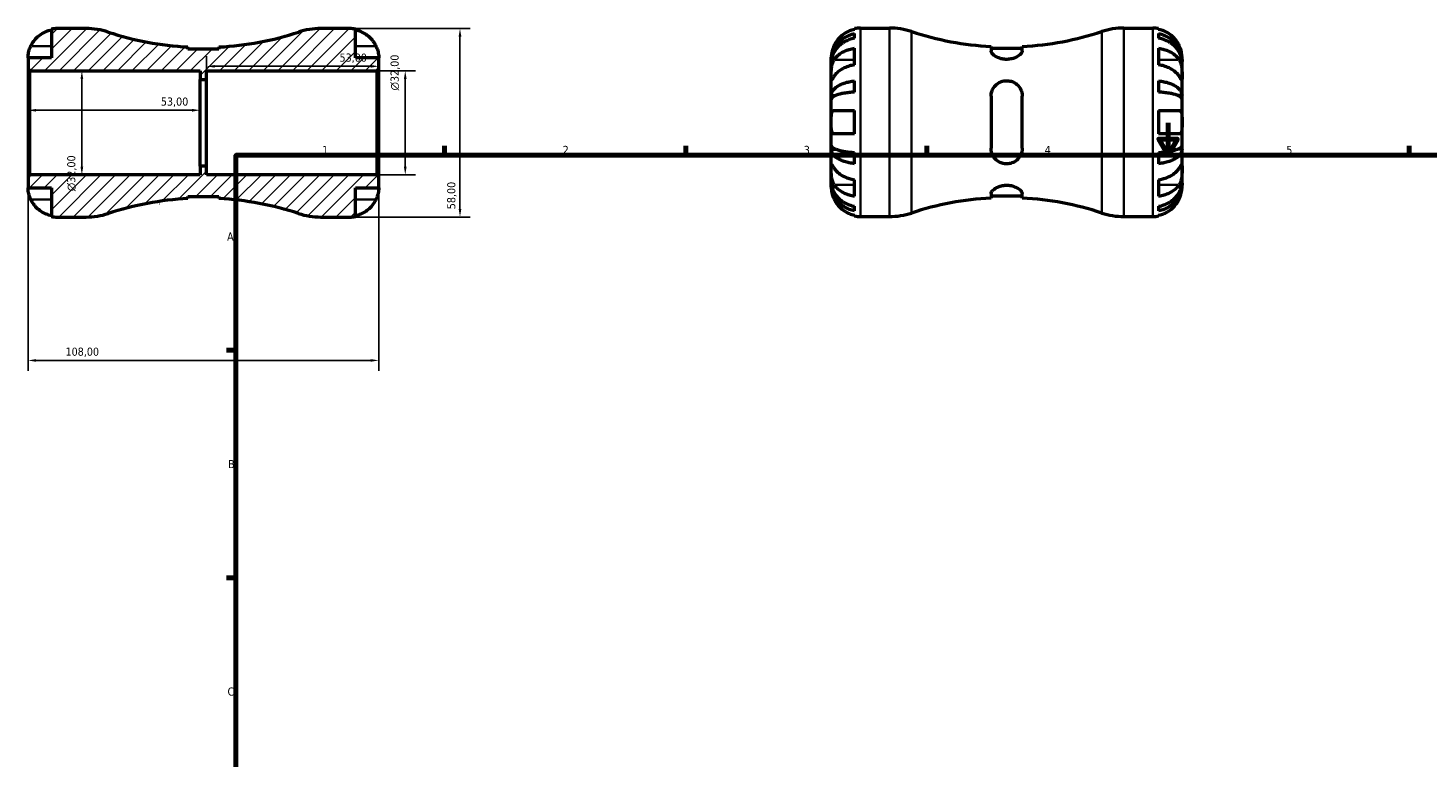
# Model space of a CAD drawing. Header units: millimetres. Extents: x -54 to 731, y 0 to 547.
# Tile 2 of 5: x -54 to 377, y 225 to 449. Entities that reach past the tile are written whole.
import ezdxf

# ---------------------------------------------------------------- set-up
doc = ezdxf.new("R2010")
doc.units = ezdxf.units.MM
for name, color, linetype, lineweight in [('Border (ISO)', 7, 'Continuous', 70), ('Dimension (ISO)', 7, 'Continuous', 25), ('Hatch (ISO)', 7, 'Continuous', 18), ('Visible (ISO)', 7, 'Continuous', 50), ('Visible Narrow (ISO)', 7, 'Continuous', 35)]:
    doc.layers.add(name, color=color, linetype=linetype, lineweight=lineweight)
doc.styles.add('Note Text (ISO)', font='tahoma.ttf')
doc.dimstyles.new('Default (ISO)', dxfattribs={"dimtxt": 2.5, "dimasz": 2.5, "dimexe": 3.175, "dimexo": 0, "dimgap": 0.762, "dimtad": 1, "dimrnd": 1e-08, "dimzin": 0, "dimtxsty": 'Note Text (ISO)', "dimcen": 0.09, "dimdle": 10, "dimclrd": 256, "dimclre": 256, "dimclrt": 232, "dimazin": 0, "dimtfac": 1.40208, "dimtmove": 0, "dimatfit": 3, "dimfxl": 1, "dimtolj": 1, "dimtzin": 0, "dimlwd": -1, "dimlwe": -1, "dimarcsym": 0})

# ---------------------------------------------------------------- blocks, each defined once
blk = doc.blocks.new('Borders Default Border')
at = {"layer": 'Border (ISO)'}
for p, q in [((74.25, 410), (74.25, 412.9)), ((148.5, 410), (148.5, 412.9)), ((222.75, 410), (222.75, 412.9)), ((371.25, 410), (371.25, 412.9)), ((10, 350), (7.1, 350)), ((10, 280), (7.1, 280))]:
    blk.add_line(p, q, dxfattribs=at)
at = {"layer": 'Border (ISO)', "flags": 128}
for points in [[(297, 420), (297, 410), (294.11, 415), (299.89, 415), (297, 410)], [(10, 10), (10, 410), (584, 410), (584, 10), (10, 10)]]:
    blk.add_lwpolyline(points, dxfattribs=at)
at = {"layer": 'Border (ISO)', "color": 232, "true_color": 0xca0064, "char_height": 2.5, "attachment_point": 7, "style": 'Note Text (ISO)'}
for s, insert in [('1', (36.56, 410.4)), ('2', (110.62, 410.4)), ('3', (184.85, 410.35)), ('4', (259, 410.4)), ('5', (333.39, 410.35)), ('A', (7.29, 383.75)), ('B', (7.59, 313.75)), ('C', (7.43, 243.71))]:
    blk.add_mtext(s, dxfattribs=dict(at, insert=insert))
blk = doc.blocks.new('*D7')
at = {"layer": 'Defpoints', "color": 0, "transparency": 16777216}
for p in [(-54, 403.42), (54, 403.42), (-54, 346.89)]:
    blk.add_point(p, dxfattribs=at)
at = {"layer": 'Dimension (ISO)', "transparency": 16777216}
for p, q in [((-54, 403.42), (-54, 343.71)), ((54, 403.42), (54, 343.71)), ((51.5, 346.89), (-51.5, 346.89))]:
    blk.add_line(p, q, dxfattribs=at)
for points in [[(-51.5, 347.3), (-51.5, 346.47), (-54, 346.89)], [(51.5, 347.3), (51.5, 346.47), (54, 346.89)]]:
    blk.add_solid(points, dxfattribs=at)
at = {"layer": 'Dimension (ISO)', "color": 232, "true_color": 0xca0064, "transparency": 16777216, "insert": (-42.45, 350.83), "char_height": 2.5, "attachment_point": 1, "style": 'Note Text (ISO)'}
blk.add_mtext('\\A1;108,00', dxfattribs=at)
blk = doc.blocks.new('*D8')
at = {"layer": 'Defpoints', "color": 0, "transparency": 16777216}
for p in [(-53.42, 436), (-53.42, 404), (-37.42, 404)]:
    blk.add_point(p, dxfattribs=at)
at = {"layer": 'Dimension (ISO)', "transparency": 16777216}
for p, q in [((-53.42, 436), (-34.25, 436)), ((-37.42, 433.5), (-37.42, 406.5)), ((-53.42, 404), (-34.25, 404))]:
    blk.add_line(p, q, dxfattribs=at)
for points in [[(-37.84, 433.5), (-37, 433.5), (-37.42, 436)], [(-37.84, 406.5), (-37, 406.5), (-37.42, 404)]]:
    blk.add_solid(points, dxfattribs=at)
at = {"layer": 'Dimension (ISO)', "color": 232, "true_color": 0xca0064, "transparency": 16777216, "insert": (-41.94, 398.94), "char_height": 2.5, "attachment_point": 1, "rotation": 90, "style": 'Note Text (ISO)'}
blk.add_mtext('\\A1;\\fAIGDT|b0|i0;\\H2.5000;\\ln\\fTahoma|b0|i0;\\H2.5000;32,00', dxfattribs=at)
blk = doc.blocks.new('*D9')
at = {"layer": 'Defpoints', "color": 0, "transparency": 16777216}
for p in [(-1, 423.85), (-54, 420), (-1, 420)]:
    blk.add_point(p, dxfattribs=at)
at = {"layer": 'Dimension (ISO)', "transparency": 16777216}
blk.add_line((-51.5, 423.85), (-3.5, 423.85), dxfattribs=at)
for points in [[(-51.5, 424.27), (-51.5, 423.43), (-54, 423.85)], [(-3.5, 424.27), (-3.5, 423.43), (-1, 423.85)]]:
    blk.add_solid(points, dxfattribs=at)
at = {"layer": 'Dimension (ISO)', "color": 232, "true_color": 0xca0064, "transparency": 16777216, "insert": (-13.1, 427.78), "char_height": 2.5, "attachment_point": 1, "style": 'Note Text (ISO)'}
blk.add_mtext('\\A1;53,00', dxfattribs=at)
blk = doc.blocks.new('*D10')
at = {"layer": 'Defpoints', "color": 0, "transparency": 16777216}
for p in [(54, 437.37), (54, 436.58), (1, 433.33)]:
    blk.add_point(p, dxfattribs=at)
at = {"layer": 'Dimension (ISO)', "transparency": 16777216}
for p, q in [((1, 433.33), (1, 440.54)), ((54, 436.58), (54, 440.54)), ((3.5, 437.37), (51.5, 437.37))]:
    blk.add_line(p, q, dxfattribs=at)
for points in [[(3.5, 437.79), (3.5, 436.95), (1, 437.37)], [(51.5, 437.79), (51.5, 436.95), (54, 437.37)]]:
    blk.add_solid(points, dxfattribs=at)
at = {"layer": 'Dimension (ISO)', "color": 232, "true_color": 0xca0064, "transparency": 16777216, "insert": (41.9, 441.3), "char_height": 2.5, "attachment_point": 1, "style": 'Note Text (ISO)'}
blk.add_mtext('\\A1;53,00', dxfattribs=at)
blk = doc.blocks.new('*D11')
at = {"layer": 'Defpoints', "color": 0, "transparency": 16777216}
for p in [(45, 449), (45, 391), (79, 391)]:
    blk.add_point(p, dxfattribs=at)
at = {"layer": 'Dimension (ISO)', "transparency": 16777216}
for p, q in [((45, 449), (82.17, 449)), ((79, 446.5), (79, 393.5)), ((45, 391), (82.17, 391))]:
    blk.add_line(p, q, dxfattribs=at)
for points in [[(78.58, 446.5), (79.42, 446.5), (79, 449)], [(78.58, 393.5), (79.42, 393.5), (79, 391)]]:
    blk.add_solid(points, dxfattribs=at)
at = {"layer": 'Dimension (ISO)', "color": 232, "true_color": 0xca0064, "transparency": 16777216, "insert": (75.06, 393.4), "char_height": 2.5, "attachment_point": 1, "rotation": 90, "style": 'Note Text (ISO)'}
blk.add_mtext('\\A1;58,00', dxfattribs=at)
blk = doc.blocks.new('*D12')
at = {"layer": 'Defpoints', "color": 0, "transparency": 16777216}
for p in [(53.42, 436), (62.14, 436), (53.42, 404)]:
    blk.add_point(p, dxfattribs=at)
at = {"layer": 'Dimension (ISO)', "transparency": 16777216}
for p, q in [((53.42, 436), (65.32, 436)), ((62.14, 406.5), (62.14, 433.5)), ((53.42, 404), (65.32, 404))]:
    blk.add_line(p, q, dxfattribs=at)
for points in [[(61.73, 433.5), (62.56, 433.5), (62.14, 436)], [(61.73, 406.5), (62.56, 406.5), (62.14, 404)]]:
    blk.add_solid(points, dxfattribs=at)
at = {"layer": 'Dimension (ISO)', "color": 232, "true_color": 0xca0064, "transparency": 16777216, "insert": (57.62, 429.94), "char_height": 2.5, "attachment_point": 1, "rotation": 90, "style": 'Note Text (ISO)'}
blk.add_mtext('\\A1;\\fAIGDT|b0|i0;\\H2.5000;\\ln\\fTahoma|b0|i0;\\H2.5000;32,00', dxfattribs=at)

msp = doc.modelspace()

# ---------------------------------------------------------------- hatches: boundary and pattern name
at = {"layer": 'Hatch (ISO)'}
h = msp.add_hatch(dxfattribs=at)
h.set_pattern_fill('ANSI31', color=256, scale=25.4, style=0)
h.set_pattern_definition([(45, (0, 0), (-2.245064, 2.245064), [])])
edge = h.paths.add_edge_path()
edge.add_ellipse((-36.06, 412.6), major_axis=(0, -21.6), ratio=1, start_angle=0, end_angle=18.27476)
edge.add_ellipse((0, 303.403), major_axis=(-29.287, 88.686), ratio=1, start_angle=344.67118, end_angle=360, ccw=False)
edge.add_line((-4.8, 396.677), (-4.8, 397.313))
edge.add_line((-4.8, 397.313), (4.8, 397.313))
edge.add_line((4.8, 397.313), (4.8, 396.677))
edge.add_ellipse((0, 303.403), major_axis=(4.8, 93.273), ratio=1, start_angle=344.67118, end_angle=360, ccw=False)
edge.add_ellipse((36.06, 412.6), major_axis=(-6.773, -20.511), ratio=1, start_angle=0, end_angle=18.27476)
edge.add_line((36.06, 391), (45, 391))
edge.add_ellipse((45, 400), major_axis=(0, -9), ratio=1, start_angle=0, end_angle=11.53696)
edge.add_line((46.8, 391.182), (46.8, 400))
edge.add_line((46.8, 400), (54, 400))
edge.add_line((54, 400), (54, 403.42))
edge.add_line((54, 403.42), (53.42, 404))
edge.add_line((53.42, 404), (1, 404))
edge.add_line((1, 404), (1, 406.667))
edge.add_line((1, 406.667), (-1, 406.667))
edge.add_line((-1, 406.667), (-1, 404))
edge.add_line((-1, 404), (-53.42, 404))
edge.add_line((-53.42, 404), (-54, 403.42))
edge.add_line((-54, 403.42), (-54, 400))
edge.add_line((-54, 400), (-46.8, 400))
edge.add_line((-46.8, 400), (-46.8, 391.182))
edge.add_ellipse((-45, 400), major_axis=(-1.8, -8.818), ratio=1, start_angle=0, end_angle=11.53696)
edge.add_line((-45, 391), (-36.06, 391))
edge = h.paths.add_edge_path()
edge.add_line((4.8, 442.687), (-4.8, 442.687))
edge.add_line((-4.8, 442.687), (-4.8, 443.323))
edge.add_ellipse((0, 536.597), major_axis=(-4.8, -93.273), ratio=1, start_angle=344.67118, end_angle=360, ccw=False)
edge.add_ellipse((-36.06, 427.4), major_axis=(6.773, 20.511), ratio=1, start_angle=0, end_angle=18.27476)
edge.add_line((-36.06, 449), (-45, 449))
edge.add_ellipse((-45, 440), major_axis=(0, 9), ratio=1, start_angle=0, end_angle=11.53696)
edge.add_line((-46.8, 448.818), (-46.8, 440))
edge.add_line((-46.8, 440), (-54, 440))
edge.add_line((-54, 440), (-54, 436.58))
edge.add_line((-54, 436.58), (-53.42, 436))
edge.add_line((-53.42, 436), (-1, 436))
edge.add_line((-1, 436), (-1, 433.333))
edge.add_line((-1, 433.333), (1, 433.333))
edge.add_line((1, 433.333), (1, 436))
edge.add_line((1, 436), (53.42, 436))
edge.add_line((53.42, 436), (54, 436.58))
edge.add_line((54, 436.58), (54, 440))
edge.add_line((54, 440), (46.8, 440))
edge.add_line((46.8, 440), (46.8, 448.818))
edge.add_ellipse((45, 440), major_axis=(1.8, 8.818), ratio=1, start_angle=0, end_angle=11.53696)
edge.add_line((45, 449), (36.06, 449))
edge.add_ellipse((36.06, 427.4), major_axis=(0, 21.6), ratio=1, start_angle=0, end_angle=18.27476)
edge.add_ellipse((0, 536.597), major_axis=(29.287, -88.686), ratio=1, start_angle=344.67118, end_angle=360, ccw=False)
edge.add_line((4.8, 443.323), (4.8, 442.687))

# ---------------------------------------------------------------- linework, layer by layer
at = {"layer": 'Visible (ISO)'}
for p, q in [((-46.8, 448.818), (-46.8, 440)), ((-36.06, 449), (-45, 449)), ((45, 449), (36.06, 449)), ((46.8, 440), (46.8, 448.818)), ((200.5, 448.747), (200.5, 448.973)), ((202.3, 449.155), (211.24, 449.155)), ((283.36, 449.155), (292.3, 449.155)), ((294.1, 448.973), (294.1, 448.747)), ((200.5, 446.007), (200.5, 447.44)), ((294.1, 447.44), (294.1, 446.007)), ((-46.8, 440), (-54, 440)), ((-54, 440), (-54, 436.58)), ((-4.8, 442.687), (-4.8, 443.323)), ((4.8, 442.687), (-4.8, 442.687)), ((4.8, 443.323), (4.8, 442.687)), ((54, 440), (46.8, 440)), ((54, 436.58), (54, 440)), ((193.3, 438.868), (193.3, 440.155)), ((200.5, 437.827), (200.5, 442.918)), ((242.5, 443.478), (242.5, 442.063)), ((252.1, 442.842), (242.5, 442.842)), ((252.1, 442.063), (252.1, 443.478)), ((294.1, 442.918), (294.1, 437.827)), ((301.3, 438.868), (301.3, 440.155)), ((-54, 436.58), (-53.42, 436)), ((-54, 436.58), (-54, 403.42)), ((-53.42, 436), (-1, 436)), ((-53.42, 404), (-53.42, 436)), ((-1, 436), (-1, 433.333)), ((1, 433.333), (1, 436)), ((1, 436), (53.42, 436)), ((53.42, 436), (54, 436.58)), ((53.42, 436), (53.42, 404)), ((54, 403.42), (54, 436.58)), ((193.3, 438.378), (193.3, 438.868)), ((193.3, 438.868), (193.318, 438.868)), ((193.3, 434.297), (193.3, 438.378)), ((301.3, 438.868), (301.283, 438.868)), ((301.3, 438.378), (301.3, 438.868)), ((301.3, 434.297), (301.3, 438.378)), ((-1, 433.333), (1, 433.333)), ((-1, 406.667), (-1, 433.333)), ((1, 406.667), (1, 433.333)), ((193.3, 428.396), (193.3, 434.297)), ((200.5, 429.43), (200.5, 432.89)), ((294.1, 432.89), (294.1, 429.43)), ((301.3, 428.396), (301.3, 434.297)), ((193.3, 427.213), (193.3, 428.396)), ((193.3, 428.396), (194.626, 428.396)), ((193.3, 420.155), (193.3, 427.213)), ((242.5, 428.155), (242.5, 412.155)), ((252.1, 412.155), (252.1, 428.155)), ((301.3, 428.396), (299.975, 428.396)), ((301.3, 427.213), (301.3, 428.396)), ((301.3, 420.155), (301.3, 427.213)), ((200.5, 416.555), (200.5, 423.755)), ((294.1, 423.755), (294.1, 416.555)), ((193.3, 413.096), (193.3, 420.155)), ((301.3, 413.096), (301.3, 420.155)), ((193.3, 411.914), (193.3, 413.096)), ((193.3, 406.013), (193.3, 411.914)), ((193.3, 411.914), (194.626, 411.914)), ((200.5, 407.42), (200.5, 410.88)), ((294.1, 410.88), (294.1, 407.42)), ((301.3, 411.914), (299.975, 411.914)), ((301.3, 411.914), (301.3, 413.096)), ((301.3, 406.013), (301.3, 411.914)), ((1, 406.667), (-1, 406.667)), ((-1, 406.667), (-1, 404)), ((1, 404), (1, 406.667)), ((193.3, 401.932), (193.3, 406.013)), ((301.3, 401.932), (301.3, 406.013)), ((-53.42, 404), (-54, 403.42)), ((-54, 403.42), (-54, 400)), ((-1, 404), (-53.42, 404)), ((53.42, 404), (1, 404)), ((54, 403.42), (53.42, 404)), ((54, 400), (54, 403.42)), ((193.3, 401.442), (193.3, 401.932)), ((193.3, 400.155), (193.3, 401.442)), ((193.3, 401.442), (193.318, 401.442)), ((200.5, 397.391), (200.5, 402.483)), ((294.1, 402.483), (294.1, 397.391)), ((301.3, 401.442), (301.283, 401.442)), ((301.3, 401.442), (301.3, 401.932)), ((301.3, 400.155), (301.3, 401.442)), ((-54, 400), (-46.8, 400)), ((-46.8, 400), (-46.8, 391.182)), ((-4.8, 396.677), (-4.8, 397.313)), ((-4.8, 397.313), (4.8, 397.313)), ((4.8, 397.313), (4.8, 396.677)), ((46.8, 391.182), (46.8, 400)), ((46.8, 400), (54, 400)), ((242.5, 398.246), (242.5, 396.832)), ((252.1, 397.468), (242.5, 397.468)), ((252.1, 396.832), (252.1, 398.246)), ((200.5, 392.87), (200.5, 394.303)), ((294.1, 394.303), (294.1, 392.87)), ((-45, 391), (-36.06, 391)), ((36.06, 391), (45, 391)), ((200.5, 391.337), (200.5, 391.563)), ((202.3, 391.155), (211.24, 391.155)), ((283.36, 391.155), (292.3, 391.155)), ((294.1, 391.563), (294.1, 391.337))]:
    msp.add_line(p, q, dxfattribs=at)
for centre, radius, start, end in [((-45, 440), 9, 90, 101.53696), ((-36.06, 427.4), 21.6, 71.72524, 90), ((36.06, 427.4), 21.6, 90, 108.27476), ((45, 440), 9, 78.46304, 90), ((202.3, 440.155), 9, 90, 101.53696), ((211.24, 427.555), 21.6, 71.72524, 90), ((283.36, 427.555), 21.6, 90, 108.27476), ((292.3, 440.155), 9, 78.46304, 90), ((0, 536.597), 93.397, 251.72524, 267.05406), ((0, 536.597), 93.397, 272.94594, 288.27476), ((247.3, 536.751), 93.397, 251.72524, 267.05406), ((247.3, 536.751), 93.397, 272.94594, 288.27476), ((0, 303.403), 93.397, 92.94594, 108.27476), ((0, 303.403), 93.397, 71.72524, 87.05406), ((247.3, 303.558), 93.397, 92.94594, 108.27476), ((247.3, 303.558), 93.397, 71.72524, 87.05406), ((211.24, 412.755), 21.6, 270, 288.27476), ((283.36, 412.755), 21.6, 251.72524, 270), ((-45, 400), 9, 258.46304, 270), ((-36.06, 412.6), 21.6, 270, 288.27476), ((36.06, 412.6), 21.6, 251.72524, 270), ((45, 400), 9, 270, 281.53696), ((202.3, 400.155), 9, 258.46304, 270), ((292.3, 400.155), 9, 270, 281.53696)]:
    msp.add_arc(centre, radius, start, end, dxfattribs=at)
for points, knots in [([(-53.124, 443.6), (-52.941, 443.988), (-52.722, 444.38), (-52.136, 445.262), (-51.745, 445.735), (-50.958, 446.525), (-50.491, 446.917), (-49.485, 447.593), (-48.945, 447.877), (-47.936, 448.297), (-47.375, 448.474), (-46.8, 448.592)], [4.42788405, 4.42788405, 4.42788405, 4.42788405, 4.5512464, 4.5512464, 4.71913293, 4.71913293, 4.88586959, 4.88586959, 5.05260626, 5.05260626, 5.21400469, 5.21400469, 5.21400469, 5.21400469]), ([(46.8, 448.592), (47.374, 448.474), (47.936, 448.297), (48.945, 447.877), (49.485, 447.593), (50.491, 446.917), (50.958, 446.525), (51.745, 445.735), (52.136, 445.262), (52.722, 444.38), (52.941, 443.988), (53.124, 443.6)], [0.17075309, 0.17075309, 0.17075309, 0.17075309, 0.33215152, 0.33215152, 0.49888818, 0.49888818, 0.66562485, 0.66562485, 0.83351137, 0.83351137, 0.95687373, 0.95687373, 0.95687373, 0.95687373]), ([(200.5, 448.747), (199.926, 448.629), (199.365, 448.452), (198.355, 448.032), (197.816, 447.748), (196.81, 447.072), (196.343, 446.68), (195.556, 445.89), (195.164, 445.417), (194.579, 444.535), (194.359, 444.143), (194.176, 443.755)], [0.17075309, 0.17075309, 0.17075309, 0.17075309, 0.33215152, 0.33215152, 0.49888818, 0.49888818, 0.66562485, 0.66562485, 0.83351137, 0.83351137, 0.95687373, 0.95687373, 0.95687373, 0.95687373]), ([(300.424, 443.755), (300.242, 444.143), (300.022, 444.535), (299.437, 445.417), (299.045, 445.89), (298.258, 446.68), (297.791, 447.072), (296.785, 447.748), (296.246, 448.032), (295.236, 448.452), (294.675, 448.629), (294.1, 448.747)], [4.42788405, 4.42788405, 4.42788405, 4.42788405, 4.5512464, 4.5512464, 4.71913293, 4.71913293, 4.88586959, 4.88586959, 5.05260626, 5.05260626, 5.21400469, 5.21400469, 5.21400469, 5.21400469]), ([(193.3, 438.868), (193.3, 439.409), (193.355, 440), (193.592, 441.158), (193.774, 441.725), (194.201, 442.723), (194.484, 443.247), (195.157, 444.225), (195.548, 444.68), (196.334, 445.442), (196.801, 445.82), (197.808, 446.473), (198.347, 446.747), (199.359, 447.153), (199.923, 447.325), (200.5, 447.44)], [4.0142509, 4.0142509, 4.0142509, 4.0142509, 4.1819549, 4.1819549, 4.3496588, 4.3496588, 4.5167189, 4.5167189, 4.6837789, 4.6837789, 4.8504333, 4.8504333, 5.0170876, 5.0170876, 5.1791816, 5.1791816, 5.1791816, 5.1791816]), ([(200.5, 446.007), (199.923, 445.905), (199.359, 445.752), (198.347, 445.39), (197.808, 445.146), (196.801, 444.565), (196.334, 444.229), (195.548, 443.55), (195.157, 443.146), (194.484, 442.275), (194.201, 441.809), (193.774, 440.921), (193.592, 440.416), (193.355, 439.386), (193.3, 438.86), (193.3, 438.378)], [0.1707461, 0.1707461, 0.1707461, 0.1707461, 0.33284, 0.33284, 0.4994944, 0.4994944, 0.6661487, 0.6661487, 0.8332087, 0.8332087, 1.0002688, 1.0002688, 1.1679728, 1.1679728, 1.3356767, 1.3356767, 1.3356767, 1.3356767]), ([(294.1, 447.44), (294.679, 447.325), (295.244, 447.152), (296.257, 446.745), (296.797, 446.47), (297.804, 445.817), (298.272, 445.438), (299.057, 444.675), (299.447, 444.221), (300.119, 443.243), (300.402, 442.72), (300.827, 441.722), (301.009, 441.156), (301.246, 439.999), (301.3, 439.409), (301.3, 438.868)], [0.1707525, 0.1707525, 0.1707525, 0.1707525, 0.3331765, 0.3331765, 0.4999998, 0.4999998, 0.6668231, 0.6668231, 0.8337151, 0.8337151, 1.0006071, 1.0006071, 1.1681419, 1.1681419, 1.3356767, 1.3356767, 1.3356767, 1.3356767]), ([(301.3, 438.378), (301.3, 438.86), (301.245, 439.386), (301.008, 440.416), (300.826, 440.921), (300.4, 441.809), (300.117, 442.275), (299.443, 443.146), (299.053, 443.55), (298.267, 444.229), (297.799, 444.565), (296.793, 445.146), (296.253, 445.39), (295.241, 445.752), (294.677, 445.905), (294.1, 446.007)], [4.0142509, 4.0142509, 4.0142509, 4.0142509, 4.1819549, 4.1819549, 4.3496588, 4.3496588, 4.5167189, 4.5167189, 4.6837789, 4.6837789, 4.8504333, 4.8504333, 5.0170876, 5.0170876, 5.1791816, 5.1791816, 5.1791816, 5.1791816]), ([(-54, 440), (-54, 440), (-54, 440.033), (-53.998, 440.168), (-53.996, 440.275), (-53.973, 440.633), (-53.945, 440.926), (-53.838, 441.521), (-53.778, 441.788), (-53.64, 442.28), (-53.571, 442.496), (-53.411, 442.939), (-53.32, 443.165), (-53.189, 443.46), (-53.157, 443.53), (-53.124, 443.6)], [-2.49913258, -2.49913258, -2.49913258, -2.49913258, -2.41505436, -2.41505436, -2.32384732, -2.32384732, -2.1841143, -2.1841143, -2.08674766, -2.08674766, -2.01440674, -2.01440674, -1.93994266, -1.93994266, -1.91637503, -1.91637503, -1.91637503, -1.91637503]), ([(53.124, 443.6), (53.191, 443.457), (53.256, 443.313), (53.405, 442.953), (53.486, 442.739), (53.635, 442.298), (53.701, 442.074), (53.834, 441.548), (53.889, 441.262), (53.97, 440.699), (53.987, 440.45), (54.002, 440.094), (54, 440), (54, 440)], [-0.57647647, -0.57647647, -0.57647647, -0.57647647, -0.52968676, -0.52968676, -0.46054026, -0.46054026, -0.38562403, -0.38562403, -0.27730827, -0.27730827, -0.14258086, -0.14258086, 0, 0, 0, 0]), ([(194.176, 443.755), (194.109, 443.612), (194.045, 443.467), (193.895, 443.108), (193.814, 442.894), (193.666, 442.453), (193.6, 442.229), (193.466, 441.703), (193.412, 441.417), (193.33, 440.854), (193.313, 440.605), (193.299, 440.249), (193.3, 440.155), (193.3, 440.155)], [-0.57647647, -0.57647647, -0.57647647, -0.57647647, -0.52968676, -0.52968676, -0.46054026, -0.46054026, -0.38562403, -0.38562403, -0.27730827, -0.27730827, -0.14258086, -0.14258086, 0, 0, 0, 0]), ([(194.176, 439.388), (194.357, 439.659), (194.574, 439.934), (195.154, 440.554), (195.544, 440.888), (196.329, 441.448), (196.796, 441.726), (197.804, 442.207), (198.344, 442.409), (199.358, 442.708), (199.923, 442.834), (200.5, 442.918)], [4.42789013, 4.42789013, 4.42789013, 4.42789013, 4.54980941, 4.54980941, 4.7172218, 4.7172218, 4.88443989, 4.88443989, 5.05165798, 5.05165798, 5.21398971, 5.21398971, 5.21398971, 5.21398971]), ([(252.1, 442.063), (252.1, 441.915), (252.049, 441.753), (251.784, 441.296), (251.486, 440.985), (250.68, 440.399), (250.175, 440.122), (249.158, 439.753), (248.691, 439.632), (247.785, 439.509), (247.364, 439.491), (246.49, 439.538), (246.05, 439.609), (245.087, 439.857), (244.594, 440.058), (243.646, 440.565), (243.229, 440.886), (242.677, 441.483), (242.524, 441.761), (242.501, 442.025), (242.5, 442.044), (242.5, 442.063)], [-1.7790699, -1.7790699, -1.7790699, -1.7790699, -1.6493727, -1.6493727, -1.4315634, -1.4315634, -1.2194547, -1.2194547, -1.0663189, -1.0663189, -0.939122, -0.939122, -0.8018543, -0.8018543, -0.6211435, -0.6211435, -0.3962742, -0.3962742, -0.1878467, -0.1878467, -0.1710828, -0.1710828, -0.1710828, -0.1710828]), ([(294.1, 442.918), (294.678, 442.834), (295.242, 442.708), (296.256, 442.409), (296.797, 442.207), (297.804, 441.726), (298.272, 441.448), (299.057, 440.888), (299.447, 440.554), (300.027, 439.934), (300.244, 439.659), (300.424, 439.388)], [0.1707715, 0.1707715, 0.1707715, 0.1707715, 0.33310322, 0.33310322, 0.50032131, 0.50032131, 0.6675394, 0.6675394, 0.83495179, 0.83495179, 0.95687108, 0.95687108, 0.95687108, 0.95687108]), ([(301.3, 440.155), (301.3, 440.155), (301.301, 440.188), (301.299, 440.323), (301.296, 440.43), (301.274, 440.788), (301.245, 441.081), (301.138, 441.676), (301.078, 441.943), (300.94, 442.435), (300.871, 442.651), (300.711, 443.094), (300.62, 443.32), (300.49, 443.614), (300.457, 443.685), (300.424, 443.755)], [-2.49913258, -2.49913258, -2.49913258, -2.49913258, -2.41505436, -2.41505436, -2.32384732, -2.32384732, -2.1841143, -2.1841143, -2.08674766, -2.08674766, -2.01440674, -2.01440674, -1.93994266, -1.93994266, -1.91637503, -1.91637503, -1.91637503, -1.91637503]), ([(193.3, 434.297), (193.3, 434.48), (193.3, 434.683), (193.302, 435.134), (193.303, 435.384), (193.319, 436.012), (193.337, 436.397), (193.413, 437.151), (193.468, 437.512), (193.606, 438.097), (193.673, 438.327), (193.831, 438.751), (193.919, 438.946), (194.067, 439.217), (194.121, 439.305), (194.176, 439.388)], [0, 0, 0, 0, 0.07774953, 0.07774953, 0.16081914, 0.16081914, 0.27783798, 0.27783798, 0.3882896, 0.3882896, 0.46542959, 0.46542959, 0.54035429, 0.54035429, 0.57953204, 0.57953204, 0.57953204, 0.57953204]), ([(200.5, 437.827), (199.926, 437.744), (199.365, 437.618), (198.355, 437.321), (197.816, 437.12), (196.81, 436.642), (196.343, 436.366), (195.556, 435.806), (195.164, 435.472), (194.579, 434.849), (194.359, 434.571), (194.176, 434.297)], [0.17075309, 0.17075309, 0.17075309, 0.17075309, 0.33215152, 0.33215152, 0.49888818, 0.49888818, 0.66562485, 0.66562485, 0.83351137, 0.83351137, 0.95687373, 0.95687373, 0.95687373, 0.95687373]), ([(300.424, 434.297), (300.242, 434.571), (300.022, 434.849), (299.437, 435.472), (299.045, 435.806), (298.258, 436.366), (297.791, 436.642), (296.785, 437.12), (296.246, 437.321), (295.236, 437.618), (294.675, 437.744), (294.1, 437.827)], [4.42788405, 4.42788405, 4.42788405, 4.42788405, 4.5512464, 4.5512464, 4.71913293, 4.71913293, 4.88586959, 4.88586959, 5.05260626, 5.05260626, 5.21400469, 5.21400469, 5.21400469, 5.21400469]), ([(300.424, 439.388), (300.483, 439.3), (300.54, 439.206), (300.69, 438.928), (300.777, 438.733), (300.934, 438.306), (301.001, 438.075), (301.135, 437.495), (301.189, 437.142), (301.27, 436.336), (301.287, 435.89), (301.302, 435.033), (301.3, 434.634), (301.3, 434.297)], [-0.58004807, -0.58004807, -0.58004807, -0.58004807, -0.5384523, -0.5384523, -0.46383793, -0.46383793, -0.3862639, -0.3862639, -0.27840269, -0.27840269, -0.14277912, -0.14277912, 0, 0, 0, 0]), ([(194.176, 434.297), (194.117, 434.208), (194.061, 434.124), (193.91, 433.899), (193.823, 433.77), (193.667, 433.544), (193.599, 433.451), (193.466, 433.285), (193.412, 433.237), (193.33, 433.25), (193.313, 433.342), (193.299, 433.694), (193.3, 433.961), (193.3, 434.297)], [-0.58004807, -0.58004807, -0.58004807, -0.58004807, -0.5384523, -0.5384523, -0.46383793, -0.46383793, -0.3862639, -0.3862639, -0.27840269, -0.27840269, -0.14277912, -0.14277912, 0, 0, 0, 0]), ([(193.3, 428.396), (193.3, 428.679), (193.355, 428.989), (193.592, 429.595), (193.773, 429.892), (194.199, 430.415), (194.481, 430.69), (195.154, 431.202), (195.544, 431.44), (196.329, 431.84), (196.797, 432.039), (197.804, 432.381), (198.344, 432.525), (199.357, 432.739), (199.922, 432.829), (200.5, 432.89)], [4.0142513, 4.0142513, 4.0142513, 4.0142513, 4.1817861, 4.1817861, 4.3493209, 4.3493209, 4.5162129, 4.5162129, 4.683105, 4.683105, 4.8499282, 4.8499282, 5.0167515, 5.0167515, 5.1791755, 5.1791755, 5.1791755, 5.1791755]), ([(242.5, 428.155), (242.5, 428.561), (242.552, 428.961), (242.816, 429.993), (243.115, 430.596), (243.921, 431.624), (244.426, 432.057), (245.442, 432.607), (245.909, 432.777), (246.816, 432.949), (247.236, 432.973), (248.111, 432.908), (248.551, 432.81), (249.514, 432.454), (250.006, 432.158), (250.954, 431.344), (251.372, 430.788), (251.924, 429.593), (252.076, 428.963), (252.099, 428.26), (252.1, 428.207), (252.1, 428.155)], [-1.7790699, -1.7790699, -1.7790699, -1.7790699, -1.6493727, -1.6493727, -1.4315634, -1.4315634, -1.2194547, -1.2194547, -1.0663189, -1.0663189, -0.939122, -0.939122, -0.8018543, -0.8018543, -0.6211435, -0.6211435, -0.3962742, -0.3962742, -0.1878467, -0.1878467, -0.1710828, -0.1710828, -0.1710828, -0.1710828]), ([(294.1, 432.89), (294.677, 432.83), (295.241, 432.739), (296.253, 432.526), (296.793, 432.383), (297.799, 432.041), (298.267, 431.842), (299.053, 431.443), (299.443, 431.204), (300.117, 430.692), (300.4, 430.417), (300.826, 429.894), (301.008, 429.597), (301.245, 428.99), (301.3, 428.68), (301.3, 428.396)], [0.1707461, 0.1707461, 0.1707461, 0.1707461, 0.33284, 0.33284, 0.4994944, 0.4994944, 0.6661487, 0.6661487, 0.8332087, 0.8332087, 1.0002688, 1.0002688, 1.1679728, 1.1679728, 1.3356767, 1.3356767, 1.3356767, 1.3356767]), ([(301.3, 434.297), (301.3, 434.114), (301.301, 433.951), (301.299, 433.662), (301.297, 433.54), (301.282, 433.318), (301.264, 433.249), (301.188, 433.237), (301.132, 433.287), (300.995, 433.459), (300.927, 433.554), (300.77, 433.781), (300.682, 433.912), (300.533, 434.134), (300.48, 434.214), (300.424, 434.297)], [0, 0, 0, 0, 0.07774953, 0.07774953, 0.16081914, 0.16081914, 0.27783798, 0.27783798, 0.3882896, 0.3882896, 0.46542959, 0.46542959, 0.54035429, 0.54035429, 0.57953204, 0.57953204, 0.57953204, 0.57953204]), ([(200.5, 429.43), (199.923, 429.401), (199.359, 429.356), (198.347, 429.251), (197.808, 429.18), (196.801, 429.011), (196.334, 428.914), (195.548, 428.716), (195.157, 428.599), (194.484, 428.346), (194.201, 428.21), (193.774, 427.952), (193.592, 427.806), (193.355, 427.506), (193.3, 427.353), (193.3, 427.213)], [0.1707461, 0.1707461, 0.1707461, 0.1707461, 0.33284, 0.33284, 0.4994944, 0.4994944, 0.6661487, 0.6661487, 0.8332087, 0.8332087, 1.0002688, 1.0002688, 1.1679728, 1.1679728, 1.3356767, 1.3356767, 1.3356767, 1.3356767]), ([(301.3, 427.213), (301.3, 427.353), (301.246, 427.506), (301.009, 427.805), (300.827, 427.951), (300.402, 428.209), (300.119, 428.345), (299.447, 428.598), (299.057, 428.715), (298.272, 428.912), (297.804, 429.01), (296.797, 429.179), (296.257, 429.251), (295.244, 429.356), (294.679, 429.401), (294.1, 429.43)], [4.0142513, 4.0142513, 4.0142513, 4.0142513, 4.1817861, 4.1817861, 4.3493209, 4.3493209, 4.5162129, 4.5162129, 4.683105, 4.683105, 4.8499282, 4.8499282, 5.0167515, 5.0167515, 5.1791755, 5.1791755, 5.1791755, 5.1791755]), ([(193.3, 420.155), (193.3, 420.435), (193.3, 420.714), (193.302, 421.283), (193.305, 421.568), (193.327, 422.246), (193.355, 422.608), (193.462, 423.111), (193.522, 423.281), (193.661, 423.512), (193.73, 423.589), (193.889, 423.701), (193.98, 423.736), (194.111, 423.753), (194.143, 423.755), (194.176, 423.755)], [-2.49913258, -2.49913258, -2.49913258, -2.49913258, -2.41505436, -2.41505436, -2.32384732, -2.32384732, -2.1841143, -2.1841143, -2.08674766, -2.08674766, -2.01440674, -2.01440674, -1.93994266, -1.93994266, -1.91637503, -1.91637503, -1.91637503, -1.91637503]), ([(194.176, 423.755), (194.359, 423.755), (194.579, 423.755), (195.164, 423.755), (195.556, 423.755), (196.343, 423.755), (196.81, 423.755), (197.816, 423.755), (198.355, 423.755), (199.365, 423.755), (199.926, 423.755), (200.5, 423.755)], [4.42788405, 4.42788405, 4.42788405, 4.42788405, 4.5512464, 4.5512464, 4.71913293, 4.71913293, 4.88586959, 4.88586959, 5.05260626, 5.05260626, 5.21400469, 5.21400469, 5.21400469, 5.21400469]), ([(294.1, 423.755), (294.675, 423.755), (295.236, 423.755), (296.246, 423.755), (296.785, 423.755), (297.791, 423.755), (298.258, 423.755), (299.045, 423.755), (299.437, 423.755), (300.022, 423.755), (300.242, 423.755), (300.424, 423.755)], [0.17075309, 0.17075309, 0.17075309, 0.17075309, 0.33215152, 0.33215152, 0.49888818, 0.49888818, 0.66562485, 0.66562485, 0.83351137, 0.83351137, 0.95687373, 0.95687373, 0.95687373, 0.95687373]), ([(300.424, 423.755), (300.492, 423.755), (300.556, 423.746), (300.706, 423.703), (300.786, 423.657), (300.935, 423.52), (301.001, 423.425), (301.135, 423.134), (301.189, 422.916), (301.27, 422.334), (301.287, 421.955), (301.302, 421.101), (301.3, 420.63), (301.3, 420.155)], [-0.57647647, -0.57647647, -0.57647647, -0.57647647, -0.52968676, -0.52968676, -0.46054026, -0.46054026, -0.38562403, -0.38562403, -0.27730827, -0.27730827, -0.14258086, -0.14258086, 0, 0, 0, 0]), ([(194.176, 416.555), (194.109, 416.555), (194.045, 416.563), (193.895, 416.607), (193.814, 416.652), (193.666, 416.79), (193.6, 416.885), (193.466, 417.176), (193.412, 417.394), (193.33, 417.976), (193.313, 418.355), (193.299, 419.209), (193.3, 419.68), (193.3, 420.155)], [-0.57647647, -0.57647647, -0.57647647, -0.57647647, -0.52968676, -0.52968676, -0.46054026, -0.46054026, -0.38562403, -0.38562403, -0.27730827, -0.27730827, -0.14258086, -0.14258086, 0, 0, 0, 0]), ([(301.3, 420.155), (301.3, 419.875), (301.301, 419.595), (301.299, 419.027), (301.296, 418.742), (301.274, 418.064), (301.245, 417.701), (301.138, 417.199), (301.078, 417.029), (300.94, 416.797), (300.871, 416.721), (300.711, 416.608), (300.62, 416.574), (300.49, 416.557), (300.457, 416.555), (300.424, 416.555)], [-2.49913258, -2.49913258, -2.49913258, -2.49913258, -2.41505436, -2.41505436, -2.32384732, -2.32384732, -2.1841143, -2.1841143, -2.08674766, -2.08674766, -2.01440674, -2.01440674, -1.93994266, -1.93994266, -1.91637503, -1.91637503, -1.91637503, -1.91637503]), ([(200.5, 416.555), (199.926, 416.555), (199.365, 416.555), (198.355, 416.555), (197.816, 416.555), (196.81, 416.555), (196.343, 416.555), (195.556, 416.555), (195.164, 416.555), (194.579, 416.555), (194.359, 416.555), (194.176, 416.555)], [0.17075309, 0.17075309, 0.17075309, 0.17075309, 0.33215152, 0.33215152, 0.49888818, 0.49888818, 0.66562485, 0.66562485, 0.83351137, 0.83351137, 0.95687373, 0.95687373, 0.95687373, 0.95687373]), ([(300.424, 416.555), (300.244, 416.555), (300.027, 416.555), (299.447, 416.555), (299.057, 416.555), (298.272, 416.555), (297.804, 416.555), (296.797, 416.555), (296.256, 416.555), (295.242, 416.555), (294.678, 416.555), (294.1, 416.555)], [4.42789013, 4.42789013, 4.42789013, 4.42789013, 4.54980941, 4.54980941, 4.7172218, 4.7172218, 4.88443989, 4.88443989, 5.05165798, 5.05165798, 5.21398971, 5.21398971, 5.21398971, 5.21398971]), ([(193.3, 413.096), (193.3, 412.957), (193.355, 412.804), (193.592, 412.504), (193.774, 412.358), (194.201, 412.099), (194.484, 411.964), (195.157, 411.711), (195.548, 411.593), (196.334, 411.396), (196.801, 411.299), (197.808, 411.13), (198.347, 411.059), (199.359, 410.954), (199.923, 410.909), (200.5, 410.88)], [4.0142509, 4.0142509, 4.0142509, 4.0142509, 4.1819549, 4.1819549, 4.3496588, 4.3496588, 4.5167189, 4.5167189, 4.6837789, 4.6837789, 4.8504333, 4.8504333, 5.0170876, 5.0170876, 5.1791816, 5.1791816, 5.1791816, 5.1791816]), ([(200.5, 407.42), (199.923, 407.48), (199.359, 407.571), (198.347, 407.784), (197.808, 407.927), (196.801, 408.269), (196.334, 408.468), (195.548, 408.867), (195.157, 409.105), (194.484, 409.618), (194.201, 409.893), (193.774, 410.416), (193.592, 410.713), (193.355, 411.32), (193.3, 411.63), (193.3, 411.914)], [0.1707461, 0.1707461, 0.1707461, 0.1707461, 0.33284, 0.33284, 0.4994944, 0.4994944, 0.6661487, 0.6661487, 0.8332087, 0.8332087, 1.0002688, 1.0002688, 1.1679728, 1.1679728, 1.3356767, 1.3356767, 1.3356767, 1.3356767]), ([(252.1, 412.155), (252.1, 411.749), (252.049, 411.349), (251.784, 410.317), (251.486, 409.714), (250.68, 408.686), (250.175, 408.253), (249.158, 407.703), (248.691, 407.533), (247.785, 407.361), (247.364, 407.337), (246.49, 407.402), (246.05, 407.5), (245.087, 407.856), (244.594, 408.152), (243.646, 408.966), (243.229, 409.522), (242.677, 410.717), (242.524, 411.347), (242.501, 412.05), (242.5, 412.102), (242.5, 412.155)], [-1.7790699, -1.7790699, -1.7790699, -1.7790699, -1.6493727, -1.6493727, -1.4315634, -1.4315634, -1.2194547, -1.2194547, -1.0663189, -1.0663189, -0.939122, -0.939122, -0.8018543, -0.8018543, -0.6211435, -0.6211435, -0.3962742, -0.3962742, -0.1878467, -0.1878467, -0.1710828, -0.1710828, -0.1710828, -0.1710828]), ([(294.1, 410.88), (294.677, 410.909), (295.241, 410.954), (296.253, 411.059), (296.793, 411.13), (297.799, 411.299), (298.267, 411.396), (299.053, 411.593), (299.443, 411.711), (300.117, 411.964), (300.4, 412.099), (300.826, 412.358), (301.008, 412.504), (301.245, 412.804), (301.3, 412.957), (301.3, 413.096)], [0.1707461, 0.1707461, 0.1707461, 0.1707461, 0.33284, 0.33284, 0.4994944, 0.4994944, 0.6661487, 0.6661487, 0.8332087, 0.8332087, 1.0002688, 1.0002688, 1.1679728, 1.1679728, 1.3356767, 1.3356767, 1.3356767, 1.3356767]), ([(301.3, 411.914), (301.3, 411.63), (301.245, 411.32), (301.008, 410.713), (300.826, 410.416), (300.4, 409.893), (300.117, 409.618), (299.443, 409.105), (299.053, 408.867), (298.267, 408.468), (297.799, 408.269), (296.793, 407.927), (296.253, 407.784), (295.241, 407.571), (294.677, 407.48), (294.1, 407.42)], [4.0142509, 4.0142509, 4.0142509, 4.0142509, 4.1819549, 4.1819549, 4.3496588, 4.3496588, 4.5167189, 4.5167189, 4.6837789, 4.6837789, 4.8504333, 4.8504333, 5.0170876, 5.0170876, 5.1791816, 5.1791816, 5.1791816, 5.1791816]), ([(194.176, 400.922), (194.117, 401.01), (194.061, 401.104), (193.91, 401.382), (193.823, 401.577), (193.667, 402.004), (193.599, 402.235), (193.466, 402.815), (193.412, 403.168), (193.33, 403.974), (193.313, 404.42), (193.299, 405.277), (193.3, 405.676), (193.3, 406.013)], [-0.58004807, -0.58004807, -0.58004807, -0.58004807, -0.5384523, -0.5384523, -0.46383793, -0.46383793, -0.3862639, -0.3862639, -0.27840269, -0.27840269, -0.14277912, -0.14277912, 0, 0, 0, 0]), ([(193.3, 406.013), (193.3, 406.196), (193.3, 406.359), (193.302, 406.648), (193.303, 406.77), (193.319, 406.992), (193.337, 407.061), (193.413, 407.073), (193.468, 407.023), (193.606, 406.851), (193.673, 406.756), (193.831, 406.529), (193.919, 406.398), (194.067, 406.176), (194.121, 406.096), (194.176, 406.013)], [0, 0, 0, 0, 0.07774953, 0.07774953, 0.16081914, 0.16081914, 0.27783798, 0.27783798, 0.3882896, 0.3882896, 0.46542959, 0.46542959, 0.54035429, 0.54035429, 0.57953204, 0.57953204, 0.57953204, 0.57953204]), ([(194.176, 406.013), (194.357, 405.742), (194.574, 405.467), (195.154, 404.847), (195.544, 404.513), (196.329, 403.953), (196.796, 403.675), (197.804, 403.194), (198.344, 402.992), (199.358, 402.693), (199.923, 402.567), (200.5, 402.483)], [4.42789013, 4.42789013, 4.42789013, 4.42789013, 4.54980941, 4.54980941, 4.7172218, 4.7172218, 4.88443989, 4.88443989, 5.05165798, 5.05165798, 5.21398971, 5.21398971, 5.21398971, 5.21398971]), ([(294.1, 402.483), (294.678, 402.567), (295.242, 402.693), (296.256, 402.992), (296.797, 403.194), (297.804, 403.675), (298.272, 403.953), (299.057, 404.513), (299.447, 404.847), (300.027, 405.467), (300.244, 405.742), (300.424, 406.013)], [0.1707715, 0.1707715, 0.1707715, 0.1707715, 0.33310322, 0.33310322, 0.50032131, 0.50032131, 0.6675394, 0.6675394, 0.83495179, 0.83495179, 0.95687108, 0.95687108, 0.95687108, 0.95687108]), ([(300.424, 406.013), (300.483, 406.101), (300.54, 406.186), (300.69, 406.411), (300.777, 406.54), (300.934, 406.765), (301.001, 406.859), (301.135, 407.025), (301.189, 407.072), (301.27, 407.06), (301.287, 406.968), (301.302, 406.616), (301.3, 406.349), (301.3, 406.013)], [-0.58004807, -0.58004807, -0.58004807, -0.58004807, -0.5384523, -0.5384523, -0.46383793, -0.46383793, -0.3862639, -0.3862639, -0.27840269, -0.27840269, -0.14277912, -0.14277912, 0, 0, 0, 0]), ([(301.3, 406.013), (301.3, 405.83), (301.301, 405.627), (301.299, 405.176), (301.297, 404.926), (301.282, 404.298), (301.264, 403.913), (301.188, 403.159), (301.132, 402.798), (300.995, 402.213), (300.927, 401.983), (300.77, 401.558), (300.682, 401.364), (300.533, 401.093), (300.48, 401.005), (300.424, 400.922)], [0, 0, 0, 0, 0.07774953, 0.07774953, 0.16081914, 0.16081914, 0.27783798, 0.27783798, 0.3882896, 0.3882896, 0.46542959, 0.46542959, 0.54035429, 0.54035429, 0.57953204, 0.57953204, 0.57953204, 0.57953204]), ([(193.3, 401.932), (193.3, 401.451), (193.355, 400.925), (193.592, 399.896), (193.773, 399.392), (194.199, 398.504), (194.481, 398.038), (195.154, 397.168), (195.544, 396.764), (196.329, 396.085), (196.797, 395.748), (197.804, 395.166), (198.344, 394.921), (199.357, 394.559), (199.922, 394.405), (200.5, 394.303)], [4.0142513, 4.0142513, 4.0142513, 4.0142513, 4.1817861, 4.1817861, 4.3493209, 4.3493209, 4.5162129, 4.5162129, 4.683105, 4.683105, 4.8499282, 4.8499282, 5.0167515, 5.0167515, 5.1791755, 5.1791755, 5.1791755, 5.1791755]), ([(200.5, 392.87), (199.923, 392.985), (199.359, 393.157), (198.347, 393.563), (197.808, 393.837), (196.801, 394.49), (196.334, 394.868), (195.548, 395.63), (195.157, 396.085), (194.484, 397.063), (194.201, 397.587), (193.774, 398.585), (193.592, 399.152), (193.355, 400.31), (193.3, 400.901), (193.3, 401.442)], [0.1707461, 0.1707461, 0.1707461, 0.1707461, 0.33284, 0.33284, 0.4994944, 0.4994944, 0.6661487, 0.6661487, 0.8332087, 0.8332087, 1.0002688, 1.0002688, 1.1679728, 1.1679728, 1.3356767, 1.3356767, 1.3356767, 1.3356767]), ([(200.5, 397.391), (199.926, 397.475), (199.365, 397.601), (198.355, 397.898), (197.816, 398.098), (196.81, 398.576), (196.343, 398.853), (195.556, 399.412), (195.164, 399.746), (194.579, 400.37), (194.359, 400.648), (194.176, 400.922)], [0.17075309, 0.17075309, 0.17075309, 0.17075309, 0.33215152, 0.33215152, 0.49888818, 0.49888818, 0.66562485, 0.66562485, 0.83351137, 0.83351137, 0.95687373, 0.95687373, 0.95687373, 0.95687373]), ([(294.1, 394.303), (294.677, 394.405), (295.241, 394.558), (296.253, 394.92), (296.793, 395.164), (297.799, 395.745), (298.267, 396.081), (299.053, 396.759), (299.443, 397.164), (300.117, 398.034), (300.4, 398.501), (300.826, 399.389), (301.008, 399.894), (301.245, 400.924), (301.3, 401.45), (301.3, 401.932)], [0.1707461, 0.1707461, 0.1707461, 0.1707461, 0.33284, 0.33284, 0.4994944, 0.4994944, 0.6661487, 0.6661487, 0.8332087, 0.8332087, 1.0002688, 1.0002688, 1.1679728, 1.1679728, 1.3356767, 1.3356767, 1.3356767, 1.3356767]), ([(301.3, 401.442), (301.3, 400.901), (301.245, 400.31), (301.008, 399.152), (300.826, 398.585), (300.4, 397.587), (300.117, 397.063), (299.443, 396.085), (299.053, 395.63), (298.267, 394.868), (297.799, 394.49), (296.793, 393.837), (296.253, 393.563), (295.241, 393.157), (294.677, 392.985), (294.1, 392.87)], [4.0142509, 4.0142509, 4.0142509, 4.0142509, 4.1819549, 4.1819549, 4.3496588, 4.3496588, 4.5167189, 4.5167189, 4.6837789, 4.6837789, 4.8504333, 4.8504333, 5.0170876, 5.0170876, 5.1791816, 5.1791816, 5.1791816, 5.1791816]), ([(300.424, 400.922), (300.244, 400.65), (300.027, 400.376), (299.447, 399.756), (299.057, 399.422), (298.272, 398.862), (297.804, 398.583), (296.797, 398.103), (296.256, 397.901), (295.242, 397.602), (294.678, 397.476), (294.1, 397.391)], [4.42789013, 4.42789013, 4.42789013, 4.42789013, 4.54980941, 4.54980941, 4.7172218, 4.7172218, 4.88443989, 4.88443989, 5.05165798, 5.05165798, 5.21398971, 5.21398971, 5.21398971, 5.21398971]), ([(-53.124, 396.4), (-53.191, 396.543), (-53.256, 396.687), (-53.405, 397.047), (-53.486, 397.261), (-53.635, 397.702), (-53.701, 397.926), (-53.834, 398.452), (-53.889, 398.738), (-53.97, 399.301), (-53.987, 399.55), (-54.002, 399.906), (-54, 400), (-54, 400)], [-0.57647647, -0.57647647, -0.57647647, -0.57647647, -0.52968676, -0.52968676, -0.46054026, -0.46054026, -0.38562403, -0.38562403, -0.27730827, -0.27730827, -0.14258086, -0.14258086, 0, 0, 0, 0]), ([(54, 400), (54, 400), (54, 399.967), (53.998, 399.832), (53.996, 399.725), (53.973, 399.367), (53.945, 399.074), (53.838, 398.479), (53.778, 398.212), (53.64, 397.72), (53.571, 397.504), (53.411, 397.061), (53.32, 396.835), (53.189, 396.54), (53.157, 396.47), (53.124, 396.4)], [-2.49913258, -2.49913258, -2.49913258, -2.49913258, -2.41505436, -2.41505436, -2.32384732, -2.32384732, -2.1841143, -2.1841143, -2.08674766, -2.08674766, -2.01440674, -2.01440674, -1.93994266, -1.93994266, -1.91637503, -1.91637503, -1.91637503, -1.91637503]), ([(193.3, 400.155), (193.3, 400.155), (193.3, 400.122), (193.302, 399.987), (193.305, 399.88), (193.327, 399.522), (193.355, 399.229), (193.462, 398.634), (193.522, 398.367), (193.661, 397.875), (193.73, 397.659), (193.889, 397.216), (193.98, 396.99), (194.111, 396.695), (194.143, 396.625), (194.176, 396.555)], [-2.49913258, -2.49913258, -2.49913258, -2.49913258, -2.41505436, -2.41505436, -2.32384732, -2.32384732, -2.1841143, -2.1841143, -2.08674766, -2.08674766, -2.01440674, -2.01440674, -1.93994266, -1.93994266, -1.91637503, -1.91637503, -1.91637503, -1.91637503]), ([(194.176, 396.555), (194.359, 396.167), (194.579, 395.775), (195.164, 394.893), (195.556, 394.42), (196.343, 393.63), (196.81, 393.238), (197.816, 392.562), (198.355, 392.278), (199.365, 391.858), (199.926, 391.681), (200.5, 391.563)], [4.42788405, 4.42788405, 4.42788405, 4.42788405, 4.5512464, 4.5512464, 4.71913293, 4.71913293, 4.88586959, 4.88586959, 5.05260626, 5.05260626, 5.21400469, 5.21400469, 5.21400469, 5.21400469]), ([(242.5, 398.246), (242.5, 398.395), (242.552, 398.557), (242.816, 399.014), (243.115, 399.325), (243.921, 399.911), (244.426, 400.188), (245.442, 400.557), (245.909, 400.678), (246.816, 400.801), (247.236, 400.819), (248.111, 400.771), (248.551, 400.701), (249.514, 400.453), (250.006, 400.252), (250.954, 399.744), (251.372, 399.424), (251.924, 398.827), (252.076, 398.549), (252.099, 398.285), (252.1, 398.266), (252.1, 398.246)], [-1.7790699, -1.7790699, -1.7790699, -1.7790699, -1.6493727, -1.6493727, -1.4315634, -1.4315634, -1.2194547, -1.2194547, -1.0663189, -1.0663189, -0.939122, -0.939122, -0.8018543, -0.8018543, -0.6211435, -0.6211435, -0.3962742, -0.3962742, -0.1878467, -0.1878467, -0.1710828, -0.1710828, -0.1710828, -0.1710828]), ([(294.1, 391.563), (294.675, 391.681), (295.236, 391.858), (296.246, 392.278), (296.785, 392.562), (297.791, 393.238), (298.258, 393.63), (299.045, 394.42), (299.437, 394.893), (300.022, 395.775), (300.242, 396.167), (300.424, 396.555)], [0.17075309, 0.17075309, 0.17075309, 0.17075309, 0.33215152, 0.33215152, 0.49888818, 0.49888818, 0.66562485, 0.66562485, 0.83351137, 0.83351137, 0.95687373, 0.95687373, 0.95687373, 0.95687373]), ([(300.424, 396.555), (300.492, 396.698), (300.556, 396.842), (300.706, 397.202), (300.786, 397.416), (300.935, 397.857), (301.001, 398.081), (301.135, 398.607), (301.189, 398.893), (301.27, 399.456), (301.287, 399.705), (301.302, 400.061), (301.3, 400.155), (301.3, 400.155)], [-0.57647647, -0.57647647, -0.57647647, -0.57647647, -0.52968676, -0.52968676, -0.46054026, -0.46054026, -0.38562403, -0.38562403, -0.27730827, -0.27730827, -0.14258086, -0.14258086, 0, 0, 0, 0]), ([(-46.8, 391.408), (-47.375, 391.526), (-47.936, 391.703), (-48.945, 392.123), (-49.485, 392.407), (-50.491, 393.083), (-50.958, 393.475), (-51.745, 394.265), (-52.136, 394.738), (-52.722, 395.62), (-52.941, 396.012), (-53.124, 396.4)], [0.17075309, 0.17075309, 0.17075309, 0.17075309, 0.33215152, 0.33215152, 0.49888818, 0.49888818, 0.66562485, 0.66562485, 0.83351137, 0.83351137, 0.95687373, 0.95687373, 0.95687373, 0.95687373]), ([(53.124, 396.4), (52.941, 396.012), (52.722, 395.62), (52.136, 394.738), (51.745, 394.265), (50.958, 393.475), (50.491, 393.083), (49.485, 392.407), (48.945, 392.123), (47.936, 391.703), (47.374, 391.526), (46.8, 391.408)], [4.42788405, 4.42788405, 4.42788405, 4.42788405, 4.5512464, 4.5512464, 4.71913293, 4.71913293, 4.88586959, 4.88586959, 5.05260626, 5.05260626, 5.21400469, 5.21400469, 5.21400469, 5.21400469])]:
    msp.add_open_spline(points, degree=3, knots=knots, dxfattribs=at)
at = {"layer": 'Visible Narrow (ISO)'}
for p, q in [((202.3, 391.512), (202.3, 448.798)), ((211.24, 391.512), (211.24, 448.798)), ((283.36, 448.798), (283.36, 391.512)), ((292.3, 391.512), (292.3, 448.798)), ((218.014, 447.722), (218.014, 392.588)), ((276.587, 392.588), (276.587, 447.722)), ((-52.808, 443.6), (-47.116, 443.6)), ((52.808, 443.6), (47.116, 443.6)), ((194.492, 439.388), (200.184, 439.388)), ((300.108, 439.388), (294.417, 439.388)), ((194.492, 400.922), (200.184, 400.922)), ((300.108, 400.922), (294.417, 400.922)), ((-52.808, 396.4), (-47.116, 396.4)), ((52.808, 396.4), (47.116, 396.4))]:
    msp.add_line(p, q, dxfattribs=at)

# ---------------------------------------------------------------- block references
msp.add_blockref('Borders Default Border', (0, 0))

# ---------------------------------------------------------------- dimensions: what is measured, and where the dimension line sits
at = {"layer": 'Dimension (ISO)'}
for base, p1, p2, angle, picture, middle in [((79, 391), (45, 449), (45, 391), 90, '*D11', (79, 397.5)), ((54, 437.37), (1, 433.333), (54, 436.58), 180, '*D10', (46, 437.37)), ((-54, 346.888), (54, 403.42), (-54, 403.42), 180, '*D7', (-37.5, 346.888))]:
    dim = msp.add_linear_dim(base=base, p1=p1, p2=p2, angle=angle, dimstyle='Default (ISO)', override={"dimdec": 2, "dimtp": 0, "dimtm": 0, "dimtdec": 2, "dimtofl": 0, "dimatfit": 1}, dxfattribs=at)
    dim.commit()
    dim.dimension.update_dxf_attribs({"geometry": picture, "text_midpoint": middle, "dimtype": 160})
for base, p1, p2, picture, middle in [((62.144, 436), (53.42, 404), (53.42, 436), '*D12', (62.144, 435.5)), ((-37.42, 404), (-53.42, 436), (-53.42, 404), '*D8', (-37.42, 404.5))]:
    dim = msp.add_linear_dim(base=base, p1=p1, p2=p2, angle=90, text='\\fAIGDT|b0|i0;\\H2.5000;\\ln\\fTahoma|b0|i0;\\H2.5000;<>', dimstyle='Default (ISO)', override={"dimdec": 2, "dimtp": 0, "dimtm": 0, "dimtdec": 2, "dimtofl": 0, "dimatfit": 1}, dxfattribs=at)
    dim.commit()
    dim.dimension.update_dxf_attribs({"geometry": picture, "text_midpoint": middle, "dimtype": 160})
dim = msp.add_linear_dim(base=(-1, 423.849), p1=(-54, 420), p2=(-1, 420), dimstyle='Default (ISO)', override={"dimdec": 2, "dimse1": 1, "dimse2": 1, "dimtp": 0, "dimtm": 0, "dimtdec": 2, "dimtofl": 0, "dimatfit": 1}, dxfattribs=at)
dim.commit()
dim.dimension.update_dxf_attribs({"geometry": '*D9', "text_midpoint": (-9, 423.849), "dimtype": 160})

doc.saveas('drawing.dxf')
